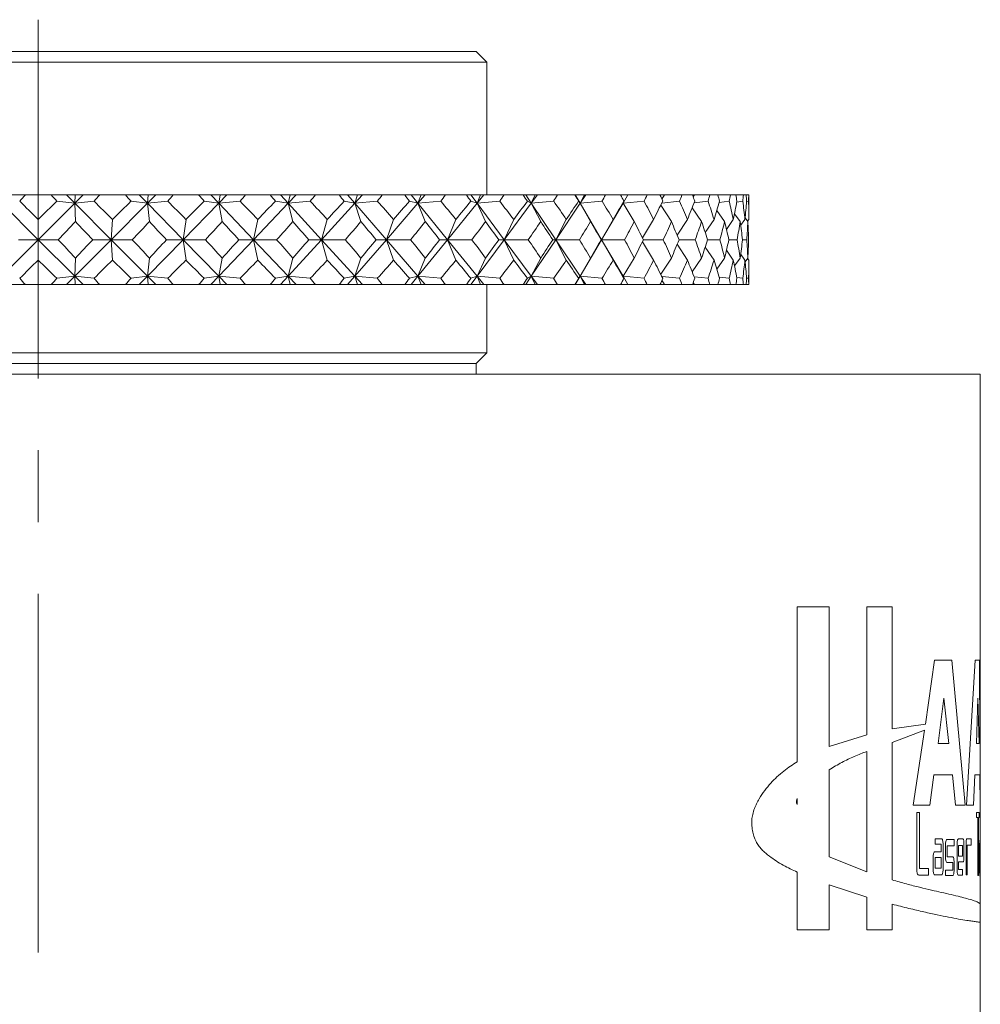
# Model space of a CAD drawing. Header units: inches. Extents: x 1 to 20.9, y 1.5 to 16.1.
# Tile 3 of 15: x 3.2 to 4.5, y 8.8 to 10.2. Entities that reach past the tile are written whole.
import ezdxf

# ---------------------------------------------------------------- set-up
doc = ezdxf.new("R2010")
doc.units = ezdxf.units.IN
doc.header["$MEASUREMENT"] = 0
doc.linetypes.add('CENTERX2', pattern=[0.8, 0.5, -0.1, 0.1, -0.1])
doc.layers.add('SLD-0', color=7, linetype='Continuous')

msp = doc.modelspace()

# ---------------------------------------------------------------- linework, layer by layer
at = {"color": 7, "linetype": 'Continuous', "lineweight": 15}
for p, q in [((2.6269, 10.1274), (3.5952, 10.1274)), ((3.5952, 10.1274), (3.8469, 10.1274)), ((3.8619, 10.1124), (3.8469, 10.1274)), ((2.6119, 10.1124), (3.604, 10.1124)), ((3.604, 10.1124), (3.8619, 10.1124)), ((3.8619, 9.9274), (3.8619, 10.1124)), ((3.2189, 9.9274), (3.1977, 9.9274)), ((3.2189, 9.9274), (3.2549, 9.9274)), ((3.2762, 9.9274), (3.2549, 9.9274)), ((3.2762, 9.9274), (3.2878, 9.9157)), ((3.2882, 9.9274), (3.2762, 9.9274)), ((3.2994, 9.9274), (3.2878, 9.9157)), ((3.2878, 9.9157), (3.2882, 9.9274)), ((3.2994, 9.9274), (3.2882, 9.9274)), ((3.3225, 9.9274), (3.2994, 9.9274)), ((3.3225, 9.9274), (3.3583, 9.9274)), ((3.3775, 9.9274), (3.3583, 9.9274)), ((3.3775, 9.9274), (3.3889, 9.9157)), ((3.3901, 9.9274), (3.3775, 9.9274)), ((3.4005, 9.9274), (3.3889, 9.9157)), ((3.3889, 9.9157), (3.3901, 9.9274)), ((3.4005, 9.9274), (3.3901, 9.9274)), ((3.4251, 9.9274), (3.4005, 9.9274)), ((3.4251, 9.9274), (3.4603, 9.9274)), ((3.4772, 9.9274), (3.4603, 9.9274)), ((3.4772, 9.9274), (3.4883, 9.9157)), ((3.4904, 9.9274), (3.4772, 9.9274)), ((3.4997, 9.9274), (3.4883, 9.9157)), ((3.4883, 9.9157), (3.4904, 9.9274)), ((3.4997, 9.9274), (3.4904, 9.9274)), ((3.5257, 9.9274), (3.4997, 9.9274)), ((3.5257, 9.9274), (3.5599, 9.9274)), ((3.5744, 9.9274), (3.5599, 9.9274)), ((3.5744, 9.9274), (3.585, 9.9157)), ((3.5879, 9.9274), (3.5744, 9.9274)), ((3.5961, 9.9274), (3.585, 9.9157)), ((3.585, 9.9157), (3.5879, 9.9274)), ((3.5961, 9.9274), (3.5879, 9.9274)), ((3.6231, 9.9274), (3.5961, 9.9274)), ((3.6231, 9.9274), (3.656, 9.9274)), ((3.6678, 9.9274), (3.656, 9.9274)), ((3.6678, 9.9274), (3.6779, 9.9157)), ((3.6815, 9.9274), (3.6678, 9.9274)), ((3.6779, 9.9157), (3.6815, 9.9274)), ((3.6886, 9.9274), (3.6779, 9.9157)), ((3.6886, 9.9274), (3.6815, 9.9274)), ((3.7162, 9.9274), (3.6886, 9.9274)), ((3.7162, 9.9274), (3.7474, 9.9274)), ((3.7565, 9.9274), (3.7474, 9.9274)), ((3.7565, 9.9274), (3.7659, 9.9157)), ((3.7703, 9.9274), (3.7565, 9.9274)), ((3.7659, 9.9157), (3.7703, 9.9274)), ((3.7761, 9.9274), (3.7659, 9.9157)), ((3.7761, 9.9274), (3.7703, 9.9274)), ((3.8042, 9.9274), (3.7761, 9.9274)), ((3.8042, 9.9274), (3.8333, 9.9274)), ((3.8395, 9.9274), (3.8333, 9.9274)), ((3.8395, 9.9274), (3.8482, 9.9157)), ((3.8532, 9.9274), (3.8395, 9.9274)), ((3.8482, 9.9157), (3.8532, 9.9274)), ((3.8576, 9.9274), (3.8482, 9.9157)), ((3.8576, 9.9274), (3.8532, 9.9274)), ((3.8859, 9.9274), (3.8576, 9.9274)), ((3.8859, 9.9274), (3.9126, 9.9274)), ((3.916, 9.9274), (3.9126, 9.9274)), ((3.916, 9.9274), (3.9238, 9.9157)), ((3.9294, 9.9274), (3.916, 9.9274)), ((3.9238, 9.9157), (3.9294, 9.9274)), ((3.9324, 9.9274), (3.9238, 9.9157)), ((3.9324, 9.9274), (3.9294, 9.9274)), ((3.9605, 9.9274), (3.9324, 9.9274)), ((3.9605, 9.9274), (3.9846, 9.9274)), ((3.9849, 9.9274), (3.9846, 9.9274)), ((3.9849, 9.9274), (3.9918, 9.9157)), ((3.998, 9.9274), (3.9849, 9.9274)), ((3.9918, 9.9157), (3.998, 9.9274)), ((3.9996, 9.9274), (3.9918, 9.9157)), ((3.9996, 9.9274), (3.998, 9.9274)), ((4.0271, 9.9274), (3.9996, 9.9274)), ((4.0271, 9.9274), (4.0483, 9.9274)), ((4.0582, 9.9274), (4.0483, 9.9274)), ((4.0516, 9.9157), (4.0582, 9.9274)), ((4.0584, 9.9274), (4.0516, 9.9157)), ((4.0584, 9.9274), (4.0582, 9.9274)), ((4.0851, 9.9274), (4.0584, 9.9274)), ((4.0851, 9.9274), (4.1032, 9.9274)), ((4.1095, 9.9274), (4.1032, 9.9274)), ((4.1058, 9.9213), (4.1095, 9.9274)), ((4.1339, 9.9274), (4.1095, 9.9274)), ((4.1339, 9.9274), (4.1485, 9.9274)), ((4.1512, 9.9274), (4.1485, 9.9274)), ((4.1495, 9.9247), (4.1512, 9.9274)), ((4.1727, 9.9274), (4.1512, 9.9274)), ((4.1727, 9.9274), (4.1839, 9.9274)), ((4.2014, 9.9274), (4.1839, 9.9274)), ((4.2014, 9.9274), (4.2089, 9.9274)), ((4.2195, 9.9274), (4.2089, 9.9274)), ((4.2195, 9.9274), (4.2232, 9.9274)), ((4.2268, 9.9274), (4.2232, 9.9274)), ((4.2268, 9.9274), (4.2269, 9.9274)), ((4.2269, 9.8932), (4.2269, 9.9274)), ((3.1861, 9.9157), (3.2369, 9.8649)), ((3.2878, 9.9157), (3.2369, 9.8649)), ((3.2628, 9.9186), (3.2878, 9.9157)), ((3.3146, 9.9186), (3.2878, 9.9157)), ((3.2878, 9.9157), (3.2887, 9.8903)), ((3.2878, 9.9157), (3.3383, 9.8649)), ((3.3889, 9.9157), (3.3383, 9.8649)), ((3.3661, 9.9186), (3.3889, 9.9157)), ((3.4173, 9.9186), (3.3889, 9.9157)), ((3.3889, 9.9157), (3.3918, 9.8903)), ((3.3889, 9.9157), (3.4386, 9.8649)), ((3.4883, 9.9157), (3.4386, 9.8649)), ((3.468, 9.9186), (3.4883, 9.9157)), ((3.5181, 9.9186), (3.4883, 9.9157)), ((3.4883, 9.9157), (3.4932, 9.8903)), ((3.4883, 9.9157), (3.5367, 9.8649)), ((3.585, 9.9157), (3.5367, 9.8649)), ((3.5674, 9.9186), (3.585, 9.9157)), ((3.6158, 9.9186), (3.585, 9.9157)), ((3.585, 9.9157), (3.5917, 9.8903)), ((3.585, 9.9157), (3.6315, 9.8649)), ((3.6779, 9.9157), (3.6315, 9.8649)), ((3.6631, 9.9186), (3.6779, 9.9157)), ((3.7093, 9.9186), (3.6779, 9.9157)), ((3.6779, 9.9157), (3.6864, 9.8903)), ((3.6779, 9.9157), (3.7219, 9.8649)), ((3.7659, 9.9157), (3.7219, 9.8649)), ((3.7542, 9.9186), (3.7659, 9.9157)), ((3.7977, 9.9186), (3.7659, 9.9157)), ((3.7659, 9.9157), (3.7761, 9.8903)), ((3.7659, 9.9157), (3.8071, 9.8649)), ((3.8482, 9.9157), (3.8071, 9.8649)), ((3.8396, 9.9186), (3.8482, 9.9157)), ((3.8799, 9.9186), (3.8482, 9.9157)), ((3.8482, 9.9157), (3.86, 9.8903)), ((3.8482, 9.9157), (3.886, 9.8649)), ((3.9238, 9.9157), (3.886, 9.8649)), ((3.9184, 9.9186), (3.9238, 9.9157)), ((3.955, 9.9186), (3.9238, 9.9157)), ((3.9238, 9.9157), (3.937, 9.8903)), ((3.9238, 9.9157), (3.9578, 9.8649)), ((3.9918, 9.9157), (3.9578, 9.8649)), ((3.9897, 9.9186), (3.9918, 9.9157)), ((4.0223, 9.9186), (3.9918, 9.9157)), ((3.9918, 9.9157), (4.0063, 9.8903)), ((3.9918, 9.9157), (4.0217, 9.8649)), ((4.0516, 9.9157), (4.0217, 9.8649)), ((4.0528, 9.9186), (4.0516, 9.9157)), ((4.081, 9.9186), (4.0516, 9.9157)), ((4.0516, 9.9157), (4.0672, 9.8903)), ((4.1042, 9.913), (4.119, 9.8903)), ((4.1305, 9.9186), (4.1057, 9.916)), ((4.148, 9.9096), (4.1612, 9.8903)), ((4.1701, 9.9186), (4.1507, 9.9165)), ((4.1996, 9.9186), (4.1857, 9.9169)), ((4.2185, 9.9186), (4.2101, 9.9175)), ((4.2266, 9.9186), (4.2238, 9.9182)), ((3.2369, 9.8649), (3.2369, 9.8932)), ((3.3383, 9.8649), (3.3404, 9.8932)), ((3.4386, 9.8649), (3.4428, 9.8932)), ((3.5367, 9.8649), (3.5429, 9.8932)), ((3.6315, 9.8649), (3.6396, 9.8932)), ((3.7219, 9.8649), (3.7319, 9.8932)), ((3.8071, 9.8649), (3.8188, 9.8932)), ((3.886, 9.8649), (3.8994, 9.8932)), ((3.9578, 9.8649), (3.9726, 9.8932)), ((4.0217, 9.8649), (4.0379, 9.8932)), ((4.0787, 9.8677), (4.0943, 9.8932)), ((4.1271, 9.8711), (4.1413, 9.8932)), ((4.1662, 9.875), (4.1785, 9.8932)), ((4.1823, 9.9057), (4.1932, 9.8903)), ((4.1958, 9.8794), (4.2053, 9.8932)), ((4.2069, 9.9011), (4.2147, 9.8903)), ((4.2155, 9.8847), (4.2215, 9.8932)), ((4.2217, 9.8955), (4.2256, 9.8903)), ((4.2252, 9.8908), (4.2269, 9.8932)), ((3.1861, 9.814), (3.2369, 9.8649)), ((3.2369, 9.8649), (3.2092, 9.8649)), ((3.2369, 9.8649), (3.2369, 9.8366)), ((3.2878, 9.814), (3.2369, 9.8649)), ((3.2369, 9.8649), (3.2647, 9.8649)), ((3.2878, 9.814), (3.3383, 9.8649)), ((3.3383, 9.8649), (3.3128, 9.8649)), ((3.3383, 9.8649), (3.3404, 9.8366)), ((3.3889, 9.814), (3.3383, 9.8649)), ((3.3383, 9.8649), (3.3679, 9.8649)), ((3.3889, 9.814), (3.4386, 9.8649)), ((3.4386, 9.8649), (3.4155, 9.8649)), ((3.4386, 9.8649), (3.4428, 9.8366)), ((3.4883, 9.814), (3.4386, 9.8649)), ((3.4386, 9.8649), (3.4698, 9.8649)), ((3.4883, 9.814), (3.5367, 9.8649)), ((3.5367, 9.8649), (3.5164, 9.8649)), ((3.5367, 9.8649), (3.5429, 9.8366)), ((3.585, 9.814), (3.5367, 9.8649)), ((3.5367, 9.8649), (3.5691, 9.8649)), ((3.585, 9.814), (3.6315, 9.8649)), ((3.6315, 9.8649), (3.6141, 9.8649)), ((3.6315, 9.8649), (3.6396, 9.8366)), ((3.6779, 9.814), (3.6315, 9.8649)), ((3.6315, 9.8649), (3.6648, 9.8649)), ((3.6779, 9.814), (3.7219, 9.8649)), ((3.7219, 9.8649), (3.7077, 9.8649)), ((3.7219, 9.8649), (3.7319, 9.8366)), ((3.7659, 9.814), (3.7219, 9.8649)), ((3.7219, 9.8649), (3.7557, 9.8649)), ((3.7659, 9.814), (3.8071, 9.8649)), ((3.8071, 9.8649), (3.7962, 9.8649)), ((3.8071, 9.8649), (3.8188, 9.8366)), ((3.8482, 9.814), (3.8071, 9.8649)), ((3.8071, 9.8649), (3.841, 9.8649)), ((3.8482, 9.814), (3.886, 9.8649)), ((3.886, 9.8649), (3.8785, 9.8649)), ((3.886, 9.8649), (3.8994, 9.8366)), ((3.9238, 9.814), (3.886, 9.8649)), ((3.886, 9.8649), (3.9197, 9.8649)), ((3.9238, 9.814), (3.9578, 9.8649)), ((3.9578, 9.8649), (3.9538, 9.8649)), ((3.9578, 9.8649), (3.9726, 9.8366)), ((3.9918, 9.814), (3.9578, 9.8649)), ((3.9578, 9.8649), (3.9909, 9.8649)), ((3.9918, 9.814), (4.0217, 9.8649)), ((4.0217, 9.8649), (4.0212, 9.8649)), ((4.0217, 9.8649), (4.0379, 9.8366)), ((4.0516, 9.814), (4.0217, 9.8649)), ((4.0217, 9.8649), (4.0538, 9.8649)), ((4.0787, 9.8621), (4.0943, 9.8366)), ((4.0801, 9.8649), (4.1078, 9.8649)), ((4.1271, 9.8586), (4.1413, 9.8366)), ((4.1297, 9.8649), (4.1523, 9.8649)), ((4.1662, 9.8548), (4.1785, 9.8366)), ((4.1695, 9.8649), (4.1867, 9.8649)), ((4.1991, 9.8649), (4.2107, 9.8649)), ((4.2182, 9.8649), (4.224, 9.8649)), ((3.2887, 9.8394), (3.2878, 9.814)), ((3.3918, 9.8394), (3.3889, 9.814)), ((3.4932, 9.8394), (3.4883, 9.814)), ((3.5917, 9.8394), (3.585, 9.814)), ((3.6864, 9.8394), (3.6779, 9.814)), ((3.7761, 9.8394), (3.7659, 9.814)), ((3.86, 9.8394), (3.8482, 9.814)), ((3.937, 9.8394), (3.9238, 9.814)), ((4.0063, 9.8394), (3.9918, 9.814)), ((4.0672, 9.8394), (4.0516, 9.814)), ((4.119, 9.8394), (4.1042, 9.8168)), ((4.1612, 9.8394), (4.148, 9.8202)), ((4.1932, 9.8394), (4.1823, 9.8241)), ((4.1958, 9.8503), (4.2053, 9.8366)), ((4.2147, 9.8394), (4.2069, 9.8287)), ((4.2155, 9.8451), (4.2215, 9.8366)), ((4.2256, 9.8394), (4.2217, 9.8342)), ((4.2252, 9.839), (4.2269, 9.8366)), ((4.2269, 9.8024), (4.2269, 9.8366)), ((3.2878, 9.814), (3.2628, 9.8112)), ((3.2762, 9.8024), (3.2878, 9.814)), ((3.2878, 9.814), (3.3146, 9.8112)), ((3.2994, 9.8024), (3.2878, 9.814)), ((3.2882, 9.8024), (3.2878, 9.814)), ((3.3889, 9.814), (3.3661, 9.8112)), ((3.3775, 9.8024), (3.3889, 9.814)), ((3.4005, 9.8024), (3.3889, 9.814)), ((3.3889, 9.814), (3.4173, 9.8112)), ((3.3901, 9.8024), (3.3889, 9.814)), ((3.4883, 9.814), (3.468, 9.8112)), ((3.4772, 9.8024), (3.4883, 9.814)), ((3.4997, 9.8024), (3.4883, 9.814)), ((3.4883, 9.814), (3.5181, 9.8112)), ((3.4904, 9.8024), (3.4883, 9.814)), ((3.585, 9.814), (3.5674, 9.8112)), ((3.5744, 9.8024), (3.585, 9.814)), ((3.585, 9.814), (3.6158, 9.8112)), ((3.5961, 9.8024), (3.585, 9.814)), ((3.5879, 9.8024), (3.585, 9.814)), ((3.6779, 9.814), (3.6631, 9.8112)), ((3.6678, 9.8024), (3.6779, 9.814)), ((3.6815, 9.8024), (3.6779, 9.814)), ((3.6886, 9.8024), (3.6779, 9.814)), ((3.6779, 9.814), (3.7093, 9.8112)), ((3.7659, 9.814), (3.7542, 9.8112)), ((3.7565, 9.8024), (3.7659, 9.814)), ((3.7703, 9.8024), (3.7659, 9.814)), ((3.7761, 9.8024), (3.7659, 9.814)), ((3.7659, 9.814), (3.7977, 9.8112)), ((3.8395, 9.8024), (3.8482, 9.814)), ((3.8482, 9.814), (3.8396, 9.8112)), ((3.8532, 9.8024), (3.8482, 9.814)), ((3.8576, 9.8024), (3.8482, 9.814)), ((3.8482, 9.814), (3.8799, 9.8112)), ((3.916, 9.8024), (3.9238, 9.814)), ((3.9238, 9.814), (3.9184, 9.8112)), ((3.9294, 9.8024), (3.9238, 9.814)), ((3.9324, 9.8024), (3.9238, 9.814)), ((3.9238, 9.814), (3.955, 9.8112)), ((3.9849, 9.8024), (3.9918, 9.814)), ((3.9918, 9.814), (3.9897, 9.8112)), ((3.998, 9.8024), (3.9918, 9.814)), ((3.9996, 9.8024), (3.9918, 9.814)), ((3.9918, 9.814), (4.0223, 9.8112)), ((4.0516, 9.814), (4.0528, 9.8112)), ((4.0582, 9.8024), (4.0516, 9.814)), ((4.0584, 9.8024), (4.0516, 9.814)), ((4.0516, 9.814), (4.081, 9.8112)), ((4.1057, 9.8137), (4.1305, 9.8112)), ((4.1507, 9.8133), (4.1701, 9.8112)), ((4.1857, 9.8128), (4.1996, 9.8112)), ((4.2101, 9.8122), (4.2185, 9.8112)), ((4.2238, 9.8116), (4.2266, 9.8112)), ((3.2189, 9.8024), (3.1977, 9.8024)), ((3.2189, 9.8024), (3.2549, 9.8024)), ((3.2762, 9.8024), (3.2549, 9.8024)), ((3.2882, 9.8024), (3.2762, 9.8024)), ((3.2994, 9.8024), (3.2882, 9.8024)), ((3.3225, 9.8024), (3.2994, 9.8024)), ((3.3225, 9.8024), (3.3583, 9.8024)), ((3.3775, 9.8024), (3.3583, 9.8024)), ((3.3901, 9.8024), (3.3775, 9.8024)), ((3.4005, 9.8024), (3.3901, 9.8024)), ((3.4251, 9.8024), (3.4005, 9.8024)), ((3.4251, 9.8024), (3.4603, 9.8024)), ((3.4772, 9.8024), (3.4603, 9.8024)), ((3.4904, 9.8024), (3.4772, 9.8024)), ((3.4997, 9.8024), (3.4904, 9.8024)), ((3.5257, 9.8024), (3.4997, 9.8024)), ((3.5257, 9.8024), (3.5599, 9.8024)), ((3.5744, 9.8024), (3.5599, 9.8024)), ((3.5879, 9.8024), (3.5744, 9.8024)), ((3.5961, 9.8024), (3.5879, 9.8024)), ((3.6231, 9.8024), (3.5961, 9.8024)), ((3.6231, 9.8024), (3.656, 9.8024)), ((3.6678, 9.8024), (3.656, 9.8024)), ((3.6815, 9.8024), (3.6678, 9.8024)), ((3.6886, 9.8024), (3.6815, 9.8024)), ((3.7162, 9.8024), (3.6886, 9.8024)), ((3.7162, 9.8024), (3.7474, 9.8024)), ((3.7565, 9.8024), (3.7474, 9.8024)), ((3.7703, 9.8024), (3.7565, 9.8024)), ((3.7761, 9.8024), (3.7703, 9.8024)), ((3.8042, 9.8024), (3.7761, 9.8024)), ((3.8042, 9.8024), (3.8333, 9.8024)), ((3.8395, 9.8024), (3.8333, 9.8024)), ((3.8532, 9.8024), (3.8395, 9.8024)), ((3.8576, 9.8024), (3.8532, 9.8024)), ((3.8859, 9.8024), (3.8576, 9.8024)), ((3.8619, 9.7074), (3.8619, 9.8024)), ((3.8859, 9.8024), (3.9126, 9.8024)), ((3.916, 9.8024), (3.9126, 9.8024)), ((3.9294, 9.8024), (3.916, 9.8024)), ((3.9324, 9.8024), (3.9294, 9.8024)), ((3.9605, 9.8024), (3.9324, 9.8024)), ((3.9605, 9.8024), (3.9846, 9.8024)), ((3.9849, 9.8024), (3.9846, 9.8024)), ((3.998, 9.8024), (3.9849, 9.8024)), ((3.9996, 9.8024), (3.998, 9.8024)), ((4.0271, 9.8024), (3.9996, 9.8024)), ((4.0271, 9.8024), (4.0483, 9.8024)), ((4.0582, 9.8024), (4.0483, 9.8024)), ((4.0584, 9.8024), (4.0582, 9.8024)), ((4.0851, 9.8024), (4.0584, 9.8024)), ((4.0851, 9.8024), (4.1032, 9.8024)), ((4.1095, 9.8024), (4.1032, 9.8024)), ((4.1095, 9.8024), (4.1058, 9.8085)), ((4.1339, 9.8024), (4.1095, 9.8024)), ((4.1339, 9.8024), (4.1485, 9.8024)), ((4.1512, 9.8024), (4.1485, 9.8024)), ((4.1512, 9.8024), (4.1495, 9.8051)), ((4.1727, 9.8024), (4.1512, 9.8024)), ((4.1727, 9.8024), (4.1839, 9.8024)), ((4.2014, 9.8024), (4.1839, 9.8024)), ((4.2014, 9.8024), (4.2089, 9.8024)), ((4.2195, 9.8024), (4.2089, 9.8024)), ((4.2195, 9.8024), (4.2232, 9.8024)), ((4.2268, 9.8024), (4.2232, 9.8024)), ((4.2268, 9.8024), (4.2269, 9.8024)), ((2.6119, 9.7074), (3.604, 9.7074)), ((3.604, 9.7074), (3.8619, 9.7074)), ((3.8469, 9.6924), (3.8619, 9.7074)), ((2.6269, 9.6924), (3.5952, 9.6924)), ((3.5952, 9.6924), (3.8469, 9.6924)), ((3.8469, 9.6774), (3.8469, 9.6924)), ((1.9244, 9.6774), (4.5494, 9.6774)), ((4.5494, 9.1676), (4.5494, 9.6774)), ((4.2944, 9.3534), (4.3389, 9.3534)), ((4.2944, 9.3534), (4.2944, 9.1376)), ((4.3389, 9.1588), (4.3389, 9.3534)), ((4.4265, 9.3534), (4.3912, 9.3534)), ((4.3912, 9.3534), (4.3912, 9.1749)), ((4.4265, 9.1834), (4.4265, 9.3534)), ((4.4857, 9.279), (4.4732, 9.1901)), ((4.5099, 9.279), (4.4857, 9.279)), ((4.5285, 9.077), (4.5099, 9.279)), ((4.5423, 9.279), (4.5302, 9.077)), ((4.5485, 9.279), (4.5423, 9.279)), ((4.5487, 9.1676), (4.5485, 9.279)), ((4.4985, 9.2263), (4.4906, 9.1631)), ((4.5058, 9.1631), (4.4985, 9.2263)), ((4.5462, 9.2263), (4.5439, 9.1631)), ((4.5478, 9.1631), (4.5462, 9.2263)), ((4.4732, 9.1901), (4.4265, 9.1834)), ((4.4265, 9.1641), (4.4719, 9.1813)), ((4.4719, 9.1813), (4.4557, 9.077)), ((4.3912, 9.1749), (4.3389, 9.1588)), ((4.5494, 9.077), (4.5494, 9.1676)), ((4.4265, 8.9729), (4.4265, 9.1641)), ((4.4906, 9.1631), (4.5058, 9.1631)), ((4.5439, 9.1631), (4.5478, 9.1631)), ((4.3912, 8.9841), (4.3912, 9.1519)), ((4.3389, 9.1264), (4.3389, 9.0048)), ((4.4789, 9.077), (4.4848, 9.1193)), ((4.4848, 9.1193), (4.5106, 9.1193)), ((4.5106, 9.1193), (4.5149, 9.077)), ((4.5399, 9.077), (4.542, 9.1193)), ((4.542, 9.1193), (4.5486, 9.1193)), ((4.5486, 9.1193), (4.5491, 9.077)), ((4.2944, 9.0779), (4.2944, 9.0864)), ((4.4557, 9.077), (4.4789, 9.077)), ((4.5149, 9.077), (4.5285, 9.077)), ((4.5302, 9.077), (4.5399, 9.077)), ((4.5491, 9.077), (4.549, 9.077)), ((4.5494, 8.939), (4.5494, 9.077)), ((4.4648, 9.0667), (4.4608, 9.0667)), ((4.4608, 9.0667), (4.4608, 8.9873)), ((4.4648, 8.9887), (4.4648, 9.0667)), ((4.5479, 9.0669), (4.5442, 9.0669)), ((4.5442, 9.0669), (4.5442, 9.0596)), ((4.5442, 9.0596), (4.5461, 9.0596)), ((4.5461, 9.0596), (4.5461, 8.9788)), ((4.5467, 9.0596), (4.5479, 9.0596)), ((4.5467, 8.9788), (4.5467, 9.0596)), ((4.5479, 9.0596), (4.5479, 9.0669)), ((4.4954, 9.0303), (4.4867, 9.0303)), ((4.4867, 9.0303), (4.4867, 9.0226)), ((4.5129, 9.0292), (4.503, 9.0292)), ((4.5129, 9.0201), (4.5129, 9.0292)), ((4.5253, 9.0299), (4.5188, 9.0299)), ((4.5368, 9.0303), (4.5308, 9.0303)), ((4.5368, 9.0211), (4.5368, 9.0303)), ((4.4867, 9.0226), (4.4951, 9.0226)), ((4.4951, 9.0226), (4.4951, 9.012)), ((4.4976, 8.9876), (4.4976, 9.0226)), ((4.501, 9.0215), (4.501, 9.0049)), ((4.5033, 9.0051), (4.5033, 9.0201)), ((4.5033, 9.0201), (4.5129, 9.0201)), ((4.5171, 9.0222), (4.5171, 8.9872)), ((4.5248, 9.0207), (4.519, 9.0207)), ((4.519, 9.0207), (4.519, 9.0057)), ((4.5248, 9.0057), (4.5248, 9.0207)), ((4.5267, 9.0055), (4.5267, 9.0222)), ((4.5295, 9.0226), (4.5295, 8.9798)), ((4.531, 9.0211), (4.5368, 9.0211)), ((4.531, 8.9798), (4.531, 9.0211)), ((4.5485, 9.0207), (4.5485, 8.9857)), ((4.5494, 9.0284), (4.5488, 9.0284)), ((4.5488, 9.0192), (4.5488, 9.0043)), ((4.5494, 9.0192), (4.5488, 9.0192)), ((4.5494, 9.004), (4.5494, 9.0207)), ((4.5494, 9.0043), (4.5494, 9.0192)), ((4.3389, 9.0048), (4.3912, 8.9841)), ((4.4836, 9.0042), (4.4836, 8.9876)), ((4.4951, 9.012), (4.486, 9.012)), ((4.4951, 9.004), (4.4867, 9.004)), ((4.4867, 9.004), (4.4867, 8.989)), ((4.4951, 8.989), (4.4951, 9.004)), ((4.5111, 9.0051), (4.5033, 9.0051)), ((4.519, 9.0057), (4.5248, 9.0057)), ((4.5488, 9.0043), (4.5494, 9.0043)), ((4.4771, 8.9887), (4.4648, 8.9887)), ((4.4771, 8.9796), (4.4771, 8.9887)), ((4.4867, 8.989), (4.4951, 8.989)), ((4.503, 8.9972), (4.5111, 8.9972)), ((4.5111, 8.9972), (4.5111, 8.9865)), ((4.5129, 8.9865), (4.5129, 8.9974)), ((4.519, 8.9872), (4.519, 8.9978)), ((4.519, 8.9978), (4.5253, 8.9978)), ((4.5488, 8.9857), (4.5488, 8.9963)), ((4.5488, 8.9963), (4.5494, 8.9963)), ((4.2944, 8.9837), (4.2944, 8.9034)), ((4.4636, 8.9796), (4.4771, 8.9796)), ((4.486, 8.9799), (4.4954, 8.9799)), ((4.5111, 8.9865), (4.501, 8.9865)), ((4.501, 8.9865), (4.501, 8.9788)), ((4.501, 8.9788), (4.5111, 8.9788)), ((4.5188, 8.9795), (4.5248, 8.9795)), ((4.5248, 8.9872), (4.519, 8.9872)), ((4.5248, 8.9795), (4.5248, 8.9872)), ((4.5295, 8.9798), (4.531, 8.9798)), ((4.5461, 8.9788), (4.5467, 8.9788)), ((4.5494, 8.9857), (4.5488, 8.9857)), ((4.5488, 8.978), (4.5494, 8.978)), ((4.5494, 8.978), (4.5494, 8.9857)), ((4.3389, 8.9034), (4.3389, 8.9658)), ((4.3389, 8.9658), (4.3912, 8.9489)), ((4.3912, 8.9489), (4.3912, 8.9034)), ((4.4265, 8.9034), (4.4265, 8.9391)), ((4.5494, 8.9138), (4.5494, 8.939)), ((4.5494, 7.6774), (4.5494, 8.9138)), ((4.2944, 8.9034), (4.3389, 8.9034)), ((4.3912, 8.9034), (4.4265, 8.9034))]:
    msp.add_line(p, q, dxfattribs=at)
for centre, major_axis, ratio, start_param, end_param in [((3.2369, 11.2367), (0.7671, 1.6911), 0.370057, 4.001939, 4.009912), ((3.2369, 11.2367), (-0.7671, 1.6911), 0.370057, 2.273274, 2.281247), ((3.2369, 11.2367), (0.7, 1.69), 0.414214, 4.005537, 4.01351), ((3.2369, 11.2367), (-0.823, 1.6938), 0.324861, 2.283034, 2.291007), ((3.2369, 11.2367), (0.6198, 1.6912), 0.456452, 4.001368, 4.009341), ((3.2369, 11.2367), (-0.8692, 1.6975), 0.279182, 2.297599, 2.305571), ((3.2369, 11.2367), (0.5243, 1.6949), 0.495458, 3.987695, 3.995668), ((3.2369, 11.2367), (-0.9069, 1.7016), 0.233354, 2.315863, 2.323836), ((3.2369, 11.2367), (0.4116, 1.7008), 0.529389, 3.963022, 3.970995), ((3.2369, 11.2367), (-0.9369, 1.7057), 0.18756, 2.336935, 2.344908), ((3.2369, 11.2367), (0.281, 1.7076), 0.55591, 3.926859, 3.934832), ((3.2369, 11.2367), (-0.9598, 1.7093), 0.141884, 2.360089, 2.368062), ((3.2369, 11.2367), (0.1353, 1.713), 0.57252, 3.880796, 3.888769), ((3.2369, 11.2367), (-0.9762, 1.7121), 0.096345, 2.384719, 2.392692), ((3.2369, 11.2367), (-0.0191, 1.7147), 0.577255, 3.829201, 3.837174), ((3.2369, 11.2367), (-0.9861, 1.714), 0.050919, 2.410306, 2.418279), ((3.2369, 11.2367), (-0.1721, 1.7119), 0.569488, 3.778421, 3.786394), ((3.2369, 11.2367), (-0.99, 1.7147), 0.005559, 2.436384, 2.444357), ((3.2369, 11.2367), (-0.3146, 1.706), 0.55023, 3.734489, 3.742462), ((3.2369, 11.2367), (-0.9876, 1.7143), 0.039793, 3.812697, 3.82067), ((3.2369, 11.2367), (-0.4409, 1.6992), 0.521658, 3.701095, 3.709068), ((3.2369, 11.2367), (-0.9792, 1.7127), 0.085197, 3.786948, 3.794921), ((3.2369, 11.2367), (-0.5492, 1.6938), 0.486283, 3.67922, 3.687193), ((3.2369, 11.2367), (-0.9644, 1.7101), 0.130706, 3.762038, 3.770011), ((3.2369, 11.2367), (-0.6408, 1.6907), 0.446335, 3.668034, 3.676007), ((3.2369, 11.2367), (-0.9431, 1.7066), 0.176348, 3.73847, 3.746443), ((3.2369, 11.2367), (-0.7176, 1.6901), 0.403524, 3.665929, 3.673902), ((3.2369, 11.2367), (-0.9149, 1.7026), 0.222117, 3.716826, 3.724799), ((3.2369, 11.2367), (-0.7818, 1.6916), 0.359045, 3.671178, 3.679151), ((3.2369, 11.2367), (-0.8792, 1.6985), 0.267949, 3.697797, 3.70577), ((3.2369, 11.2367), (-0.8352, 1.6946), 0.313689, 3.682232, 3.690205), ((3.2369, 8.4931), (-0.7, 1.69), 0.414214, 5.497787, 5.52396), ((3.2369, 8.4931), (0.7, 1.69), 0.414214, 0.759225, 0.785398), ((3.2369, 8.4931), (-0.6198, 1.6912), 0.456452, 5.501957, 5.52813), ((3.2369, 8.4931), (0.7671, 1.6911), 0.370057, 0.755626, 0.7818), ((3.2369, 8.4931), (-0.5243, 1.6949), 0.495458, 5.51563, 5.541803), ((3.2369, 8.4931), (0.823, 1.6938), 0.324861, 0.745866, 0.77204), ((3.2369, 8.4931), (-0.4116, 1.7008), 0.529389, 5.540302, 5.566476), ((3.2369, 8.4931), (0.8692, 1.6975), 0.279182, 0.731301, 0.757475), ((3.2369, 8.4931), (-0.281, 1.7076), 0.55591, 5.576466, 5.602639), ((3.2369, 8.4931), (0.9069, 1.7016), 0.233354, 0.713037, 0.73921), ((3.2369, 8.4931), (-0.1353, 1.713), 0.57252, 5.622528, 5.648701), ((3.2369, 8.4931), (0.9369, 1.7057), 0.18756, 0.691964, 0.718138), ((3.2369, 8.4931), (0.0191, 1.7147), 0.577255, 5.674123, 5.700296), ((3.2369, 8.4931), (0.9598, 1.7093), 0.141884, 0.668811, 0.694984), ((3.2369, 8.4931), (0.1721, 1.7119), 0.569488, 5.724904, 5.751077), ((3.2369, 8.4931), (0.9762, 1.7121), 0.096345, 0.644181, 0.670354), ((3.2369, 8.4931), (0.3146, 1.706), 0.55023, 5.768835, 5.795008), ((3.2369, 8.4931), (0.9861, 1.714), 0.050919, 0.618594, 0.644767), ((3.2369, 8.4931), (0.4409, 1.6992), 0.521658, 5.80223, 5.828403), ((3.2369, 8.4931), (0.99, 1.7147), 0.005559, 0.592516, 0.618689), ((3.2369, 8.4931), (0.5492, 1.6938), 0.486283, 5.824104, 5.850278), ((3.2369, 8.4931), (0.9876, 1.7143), 0.039793, 5.690627, 5.716801), ((3.2369, 8.4931), (0.6408, 1.6907), 0.446335, 5.83529, 5.861463), ((3.2369, 8.4931), (0.9792, 1.7127), 0.085197, 5.716376, 5.74255), ((3.2369, 8.4931), (0.7176, 1.6901), 0.403524, 5.837395, 5.863569), ((3.2369, 8.4931), (0.9644, 1.7101), 0.130706, 5.741286, 5.76746), ((3.2369, 8.4931), (0.7818, 1.6916), 0.359045, 5.832146, 5.858319), ((3.2369, 8.4931), (0.9431, 1.7066), 0.176348, 5.764854, 5.791027), ((3.2369, 8.4931), (0.8352, 1.6946), 0.313689, 5.821092, 5.847266), ((3.2369, 8.4931), (0.9149, 1.7026), 0.222117, 5.786498, 5.812672), ((3.2369, 8.4931), (0.8792, 1.6985), 0.267949, 5.805527, 5.8317), ((3.2369, 11.2367), (0.7, 1.69), 0.414214, 3.955009, 3.979351), ((3.2369, 11.2367), (-0.7671, 1.6911), 0.370057, 2.307433, 2.331774), ((3.2369, 11.2367), (0.6198, 1.6912), 0.456452, 3.95084, 3.975181), ((3.2369, 11.2367), (-0.823, 1.6938), 0.324861, 2.317193, 2.341534), ((3.2369, 11.2367), (0.5243, 1.6949), 0.495458, 3.937167, 3.961508), ((3.2369, 11.2367), (-0.8692, 1.6975), 0.279182, 2.331758, 2.356099), ((3.2369, 11.2367), (0.4116, 1.7008), 0.529389, 3.912494, 3.936836), ((3.2369, 11.2367), (-0.9069, 1.7016), 0.233354, 2.350023, 2.374364), ((3.2369, 11.2367), (0.281, 1.7076), 0.55591, 3.876331, 3.900672), ((3.2369, 11.2367), (-0.9369, 1.7057), 0.18756, 2.371095, 2.395436), ((3.2369, 11.2367), (0.1353, 1.713), 0.57252, 3.830269, 3.85461), ((3.2369, 11.2367), (-0.9598, 1.7093), 0.141884, 2.394248, 2.41859), ((3.2369, 11.2367), (-0.0191, 1.7147), 0.577255, 3.778674, 3.803015), ((3.2369, 11.2367), (-0.9762, 1.7121), 0.096345, 2.418878, 2.44322), ((3.2369, 11.2367), (-0.1721, 1.7119), 0.569488, 3.727893, 3.752234), ((3.2369, 11.2367), (-0.9861, 1.714), 0.050919, 2.444465, 2.468807), ((3.2369, 11.2367), (-0.3146, 1.706), 0.55023, 3.683961, 3.708303), ((3.2369, 11.2367), (-0.99, 1.7147), 0.005559, 2.470543, 2.494885), ((3.2369, 11.2367), (-0.4409, 1.6992), 0.521658, 3.650567, 3.674908), ((3.2369, 11.2367), (-0.9876, 1.7143), 0.039793, 3.762169, 3.786511), ((3.2369, 11.2367), (-0.5492, 1.6938), 0.486283, 3.628692, 3.653034), ((3.2369, 11.2367), (-0.9792, 1.7127), 0.085197, 3.73642, 3.760762), ((3.2369, 11.2367), (-0.6408, 1.6907), 0.446335, 3.617507, 3.641848), ((3.2369, 11.2367), (-0.9644, 1.7101), 0.130706, 3.71151, 3.735851), ((3.2369, 11.2367), (-0.7176, 1.6901), 0.403524, 3.615401, 3.639743), ((3.2369, 11.2367), (-0.9431, 1.7066), 0.176348, 3.687943, 3.712284), ((3.2369, 11.2367), (-0.7818, 1.6916), 0.359045, 3.62065, 3.644992), ((3.2369, 11.2367), (-0.9149, 1.7026), 0.222117, 3.666298, 3.690639), ((3.2369, 11.2367), (-0.8352, 1.6946), 0.313689, 3.631704, 3.656045), ((3.2369, 11.2367), (-0.8792, 1.6985), 0.267949, 3.64727, 3.671611), ((3.2369, 8.4931), (-0.7, 1.69), 0.414214, 5.445427, 5.469769), ((3.2369, 8.4931), (0.7671, 1.6911), 0.370057, 0.809818, 0.83416), ((3.2369, 8.4931), (-0.6198, 1.6912), 0.456452, 5.449597, 5.473938), ((3.2369, 8.4931), (0.823, 1.6938), 0.324861, 0.800058, 0.8244), ((3.2369, 8.4931), (-0.5243, 1.6949), 0.495458, 5.46327, 5.487611), ((3.2369, 8.4931), (0.8692, 1.6975), 0.279182, 0.785493, 0.809835), ((3.2369, 8.4931), (-0.4116, 1.7008), 0.529389, 5.487942, 5.512284), ((3.2369, 8.4931), (0.9069, 1.7016), 0.233354, 0.767229, 0.79157), ((3.2369, 8.4931), (-0.281, 1.7076), 0.55591, 5.524106, 5.548447), ((3.2369, 8.4931), (0.9369, 1.7057), 0.18756, 0.746156, 0.770498), ((3.2369, 8.4931), (-0.1353, 1.713), 0.57252, 5.570168, 5.594509), ((3.2369, 8.4931), (0.9598, 1.7093), 0.141884, 0.723003, 0.747344), ((3.2369, 8.4931), (0.0191, 1.7147), 0.577255, 5.621763, 5.646104), ((3.2369, 8.4931), (0.9762, 1.7121), 0.096345, 0.698373, 0.722714), ((3.2369, 8.4931), (0.1721, 1.7119), 0.569488, 5.672544, 5.696885), ((3.2369, 8.4931), (0.9861, 1.714), 0.050919, 0.672786, 0.697127), ((3.2369, 8.4931), (0.3146, 1.706), 0.55023, 5.716475, 5.740817), ((3.2369, 8.4931), (0.99, 1.7147), 0.005559, 0.646708, 0.671049), ((3.2369, 8.4931), (0.4409, 1.6992), 0.521658, 5.74987, 5.774211), ((3.2369, 8.4931), (0.9876, 1.7143), 0.039793, 5.638267, 5.662609), ((3.2369, 8.4931), (0.5492, 1.6938), 0.486283, 5.771744, 5.796086), ((3.2369, 8.4931), (0.9792, 1.7127), 0.085197, 5.664016, 5.688358), ((3.2369, 8.4931), (0.6408, 1.6907), 0.446335, 5.78293, 5.807271), ((3.2369, 8.4931), (0.9644, 1.7101), 0.130706, 5.688926, 5.713268), ((3.2369, 8.4931), (0.7176, 1.6901), 0.403524, 5.785035, 5.809377), ((3.2369, 8.4931), (0.9431, 1.7066), 0.176348, 5.712494, 5.736835), ((3.2369, 8.4931), (0.7818, 1.6916), 0.359045, 5.779786, 5.804127), ((3.2369, 8.4931), (0.9149, 1.7026), 0.222117, 5.734139, 5.75848), ((3.2369, 8.4931), (0.8352, 1.6946), 0.313689, 5.768732, 5.793074), ((3.2369, 8.4931), (0.8792, 1.6985), 0.267949, 5.753167, 5.777508), ((3.2369, 11.2367), (0.7, 1.69), 0.414214, 3.900817, 3.926991), ((3.2369, 11.2367), (-0.7, 1.69), 0.414214, 2.356194, 2.382368), ((3.2369, 11.2367), (0.6198, 1.6912), 0.456452, 3.896648, 3.922821), ((3.2369, 11.2367), (-0.7671, 1.6911), 0.370057, 2.359793, 2.385966), ((3.2369, 11.2367), (0.5243, 1.6949), 0.495458, 3.882975, 3.909148), ((3.2369, 11.2367), (-0.823, 1.6938), 0.324861, 2.369553, 2.395726), ((3.2369, 11.2367), (0.4116, 1.7008), 0.529389, 3.858302, 3.884476), ((3.2369, 11.2367), (-0.8692, 1.6975), 0.279182, 2.384118, 2.410291), ((3.2369, 11.2367), (0.281, 1.7076), 0.55591, 3.822139, 3.848312), ((3.2369, 11.2367), (-0.9069, 1.7016), 0.233354, 2.402383, 2.428556), ((3.2369, 11.2367), (0.1353, 1.713), 0.57252, 3.776077, 3.80225), ((3.2369, 11.2367), (-0.9369, 1.7057), 0.18756, 2.423455, 2.449628), ((3.2369, 11.2367), (-0.0191, 1.7147), 0.577255, 3.724482, 3.750655), ((3.2369, 11.2367), (-0.9598, 1.7093), 0.141884, 2.446608, 2.472782), ((3.2369, 11.2367), (-0.1721, 1.7119), 0.569488, 3.673701, 3.699874), ((3.2369, 11.2367), (-0.9762, 1.7121), 0.096345, 2.471238, 2.497412), ((3.2369, 11.2367), (-0.3146, 1.706), 0.55023, 3.62977, 3.655943), ((3.2369, 11.2367), (-0.9861, 1.714), 0.050919, 2.496825, 2.522999), ((3.2369, 11.2367), (-0.4409, 1.6992), 0.521658, 3.596375, 3.622548), ((3.2369, 11.2367), (-0.99, 1.7147), 0.005559, 2.522903, 2.549077), ((3.2369, 11.2367), (-0.5492, 1.6938), 0.486283, 3.5745, 3.600674), ((3.2369, 11.2367), (-0.9876, 1.7143), 0.039793, 3.707977, 3.734151), ((3.2369, 11.2367), (-0.6408, 1.6907), 0.446335, 3.563315, 3.589488), ((3.2369, 11.2367), (-0.9792, 1.7127), 0.085197, 3.682228, 3.708402), ((3.2369, 11.2367), (-0.7176, 1.6901), 0.403524, 3.561209, 3.587383), ((3.2369, 11.2367), (-0.9644, 1.7101), 0.130706, 3.657318, 3.683492), ((3.2369, 11.2367), (-0.7818, 1.6916), 0.359045, 3.566459, 3.592632), ((3.2369, 11.2367), (-0.9431, 1.7066), 0.176348, 3.633751, 3.659924), ((3.2369, 11.2367), (-0.8352, 1.6946), 0.313689, 3.577512, 3.603686), ((3.2369, 11.2367), (-0.9149, 1.7026), 0.222117, 3.612106, 3.638279), ((3.2369, 11.2367), (-0.8792, 1.6985), 0.267949, 3.593078, 3.619251), ((3.2369, 8.4931), (-0.7671, 1.6911), 0.370057, 5.414866, 5.422839), ((3.2369, 8.4931), (0.7671, 1.6911), 0.370057, 0.860346, 0.868319), ((3.2369, 8.4931), (-0.7, 1.69), 0.414214, 5.411268, 5.419241), ((3.2369, 8.4931), (0.823, 1.6938), 0.324861, 0.850586, 0.858559), ((3.2369, 8.4931), (-0.6198, 1.6912), 0.456452, 5.415437, 5.42341), ((3.2369, 8.4931), (0.8692, 1.6975), 0.279182, 0.836021, 0.843994), ((3.2369, 8.4931), (-0.5243, 1.6949), 0.495458, 5.42911, 5.437083), ((3.2369, 8.4931), (0.9069, 1.7016), 0.233354, 0.817757, 0.82573), ((3.2369, 8.4931), (-0.4116, 1.7008), 0.529389, 5.453783, 5.461756), ((3.2369, 8.4931), (0.9369, 1.7057), 0.18756, 0.796684, 0.804657), ((3.2369, 8.4931), (-0.281, 1.7076), 0.55591, 5.489946, 5.497919), ((3.2369, 8.4931), (0.9598, 1.7093), 0.141884, 0.773531, 0.781504), ((3.2369, 8.4931), (-0.1353, 1.713), 0.57252, 5.536009, 5.543982), ((3.2369, 8.4931), (0.9762, 1.7121), 0.096345, 0.748901, 0.756874), ((3.2369, 8.4931), (0.0191, 1.7147), 0.577255, 5.587604, 5.595576), ((3.2369, 8.4931), (0.9861, 1.714), 0.050919, 0.723314, 0.731287), ((3.2369, 8.4931), (0.1721, 1.7119), 0.569488, 5.638384, 5.646357), ((3.2369, 8.4931), (0.99, 1.7147), 0.005559, 0.697236, 0.705209), ((3.2369, 8.4931), (0.3146, 1.706), 0.55023, 5.682316, 5.690289), ((3.2369, 8.4931), (0.9876, 1.7143), 0.039793, 5.604108, 5.612081), ((3.2369, 8.4931), (0.4409, 1.6992), 0.521658, 5.71571, 5.723683), ((3.2369, 8.4931), (0.9792, 1.7127), 0.085197, 5.629857, 5.63783), ((3.2369, 8.4931), (0.5492, 1.6938), 0.486283, 5.737585, 5.745558), ((3.2369, 8.4931), (0.9644, 1.7101), 0.130706, 5.654767, 5.66274), ((3.2369, 8.4931), (0.6408, 1.6907), 0.446335, 5.748771, 5.756743), ((3.2369, 8.4931), (0.9431, 1.7066), 0.176348, 5.678335, 5.686308), ((3.2369, 8.4931), (0.7176, 1.6901), 0.403524, 5.750876, 5.758849), ((3.2369, 8.4931), (0.9149, 1.7026), 0.222117, 5.699979, 5.707952), ((3.2369, 8.4931), (0.7818, 1.6916), 0.359045, 5.745627, 5.7536), ((3.2369, 8.4931), (0.8792, 1.6985), 0.267949, 5.719008, 5.726981), ((3.2369, 8.4931), (0.8352, 1.6946), 0.313689, 5.734573, 5.742546)]:
    msp.add_ellipse(centre, major_axis=major_axis, ratio=ratio, start_param=start_param, end_param=end_param, dxfattribs=at)
for points, knots in [([(4.3912, 9.1519), (4.3855, 9.1496), (4.3742, 9.1452), (4.3566, 9.137), (4.3448, 9.1299), (4.3389, 9.1264)], [0, 0, 0, 0, 0.343066, 0.673467, 1, 1, 1, 1]), ([(4.2944, 9.1376), (4.2912, 9.1355), (4.285, 9.1315), (4.2755, 9.1246), (4.2663, 9.1167), (4.2573, 9.1078), (4.249, 9.0976), (4.2424, 9.088), (4.2377, 9.0793), (4.2346, 9.0721), (4.2322, 9.0645), (4.2309, 9.0563), (4.231, 9.0478), (4.2323, 9.0395), (4.2345, 9.0316), (4.2376, 9.0248), (4.2416, 9.019), (4.2459, 9.0141), (4.2506, 9.0098), (4.2569, 9.0047), (4.265, 8.999), (4.2748, 8.9932), (4.2847, 8.9882), (4.2911, 8.9852), (4.2944, 8.9837)], [0, 0, 0, 0, 0.062395, 0.124775, 0.190106, 0.249584, 0.31199, 0.374363, 0.407106, 0.437229, 0.470145, 0.499995, 0.530456, 0.562776, 0.594384, 0.625476, 0.654524, 0.688013, 0.717171, 0.750433, 0.811147, 0.875222, 0.937611, 1, 1, 1, 1]), ([(4.2944, 9.0864), (4.2941, 9.0858), (4.2935, 9.0845), (4.2932, 9.0825), (4.2933, 9.0809), (4.2935, 9.0794), (4.294, 9.0785), (4.2944, 9.0779)], [0, 0, 0, 0, 0.257681, 0.499885, 0.628013, 0.750461, 1, 1, 1, 1]), ([(4.4976, 9.0226), (4.4976, 9.0236), (4.4975, 9.0256), (4.497, 9.0281), (4.4963, 9.03), (4.4957, 9.0302), (4.4954, 9.0303)], [0, 0, 0, 0, 0.252544, 0.499941, 0.748006, 1, 1, 1, 1]), ([(4.503, 9.0292), (4.5028, 9.0291), (4.5022, 9.0289), (4.5016, 9.0271), (4.5011, 9.0246), (4.501, 9.0226), (4.501, 9.0215)], [0, 0, 0, 0, 0.252491, 0.499952, 0.747937, 1, 1, 1, 1]), ([(4.5188, 9.0299), (4.5186, 9.0298), (4.5181, 9.0296), (4.5176, 9.0278), (4.5172, 9.0252), (4.5171, 9.0232), (4.5171, 9.0222)], [0, 0, 0, 0, 0.2524913, 0.4999519, 0.7479374, 1, 1, 1, 1]), ([(4.5267, 9.0222), (4.5267, 9.0232), (4.5267, 9.0252), (4.5263, 9.0278), (4.5258, 9.0296), (4.5255, 9.0298), (4.5253, 9.0299)], [0, 0, 0, 0, 0.252544, 0.499941, 0.748006, 1, 1, 1, 1]), ([(4.5308, 9.0303), (4.5306, 9.0302), (4.5303, 9.0299), (4.5298, 9.0281), (4.5295, 9.0256), (4.5295, 9.0236), (4.5295, 9.0226)], [0, 0, 0, 0, 0.252491, 0.499952, 0.747937, 1, 1, 1, 1]), ([(4.5488, 9.0284), (4.5487, 9.0283), (4.5487, 9.0281), (4.5486, 9.0263), (4.5485, 9.0238), (4.5485, 9.0217), (4.5485, 9.0207)], [0, 0, 0, 0, 0.252491, 0.499952, 0.747937, 1, 1, 1, 1]), ([(4.5494, 9.0207), (4.5494, 9.0217), (4.5494, 9.0238), (4.5494, 9.0263), (4.5494, 9.0281), (4.5494, 9.0283), (4.5494, 9.0284)], [0, 0, 0, 0, 0.252544, 0.499941, 0.748006, 1, 1, 1, 1]), ([(4.486, 9.012), (4.4857, 9.0118), (4.485, 9.0116), (4.4843, 9.0098), (4.4837, 9.0073), (4.4836, 9.0053), (4.4836, 9.0042)], [0, 0, 0, 0, 0.252491, 0.499952, 0.747937, 1, 1, 1, 1]), ([(4.501, 9.0049), (4.501, 9.0038), (4.5011, 9.0018), (4.5016, 8.9993), (4.5022, 8.9975), (4.5028, 8.9973), (4.503, 8.9972)], [0, 0, 0, 0, 0.252544, 0.499941, 0.748006, 1, 1, 1, 1]), ([(4.5129, 8.9974), (4.5129, 8.9984), (4.5128, 9.0004), (4.5124, 9.003), (4.5118, 9.0048), (4.5113, 9.005), (4.5111, 9.0051)], [0, 0, 0, 0, 0.252544, 0.499941, 0.748006, 1, 1, 1, 1]), ([(4.5253, 8.9978), (4.5255, 8.9979), (4.5258, 8.9981), (4.5263, 8.9999), (4.5267, 9.0025), (4.5267, 9.0045), (4.5267, 9.0055)], [0, 0, 0, 0, 0.252491, 0.499952, 0.747937, 1, 1, 1, 1]), ([(4.5494, 8.9963), (4.5494, 8.9964), (4.5494, 8.9967), (4.5494, 8.9985), (4.5494, 9.001), (4.5494, 9.003), (4.5494, 9.004)], [0, 0, 0, 0, 0.2524913, 0.4999519, 0.7479374, 1, 1, 1, 1]), ([(4.4836, 8.9876), (4.4836, 8.9866), (4.4837, 8.9845), (4.4843, 8.982), (4.485, 8.9802), (4.4857, 8.98), (4.486, 8.9799)], [0, 0, 0, 0, 0.252544, 0.499941, 0.748006, 1, 1, 1, 1]), ([(4.4954, 8.9799), (4.4957, 8.98), (4.4963, 8.9802), (4.497, 8.982), (4.4975, 8.9845), (4.4976, 8.9866), (4.4976, 8.9876)], [0, 0, 0, 0, 0.252491, 0.499952, 0.747937, 1, 1, 1, 1]), ([(4.4608, 8.9873), (4.4609, 8.9862), (4.4609, 8.9842), (4.4616, 8.9817), (4.4625, 8.9799), (4.4632, 8.9797), (4.4636, 8.9796)], [0, 0, 0, 0, 0.252544, 0.499941, 0.748006, 1, 1, 1, 1]), ([(4.5111, 8.9788), (4.5113, 8.9789), (4.5118, 8.9792), (4.5124, 8.981), (4.5128, 8.9835), (4.5129, 8.9855), (4.5129, 8.9865)], [0, 0, 0, 0, 0.252491, 0.499952, 0.747937, 1, 1, 1, 1]), ([(4.5171, 8.9872), (4.5171, 8.9862), (4.5172, 8.9841), (4.5176, 8.9816), (4.5181, 8.9798), (4.5186, 8.9796), (4.5188, 8.9795)], [0, 0, 0, 0, 0.252544, 0.499941, 0.748006, 1, 1, 1, 1]), ([(4.5485, 8.9857), (4.5485, 8.9847), (4.5485, 8.9827), (4.5486, 8.9801), (4.5487, 8.9783), (4.5487, 8.9781), (4.5488, 8.978)], [0, 0, 0, 0, 0.252544, 0.499941, 0.748006, 1, 1, 1, 1]), ([(4.5492, 8.939), (4.5491, 8.9394), (4.549, 8.9402), (4.5456, 8.942), (4.5398, 8.9443), (4.5316, 8.9467), (4.5213, 8.9494), (4.5094, 8.9523), (4.4959, 8.9553), (4.4813, 8.9586), (4.4651, 8.9624), (4.4468, 8.967), (4.4332, 8.9709), (4.4265, 8.9729)], [0, 0, 0, 0, 0.080712, 0.181997, 0.283923, 0.386493, 0.474927, 0.571567, 0.661451, 0.73985, 0.826746, 0.913677, 1, 1, 1, 1]), ([(4.4265, 8.9391), (4.4344, 8.937), (4.4503, 8.933), (4.4712, 8.9281), (4.4897, 8.924), (4.5058, 8.9208), (4.5196, 8.9182), (4.5302, 8.9165), (4.5381, 8.9153), (4.5437, 8.9145), (4.5474, 8.9141), (4.5493, 8.9139), (4.5493, 8.9138), (4.5493, 8.9138)], [0, 0, 0, 0, 0.101778, 0.20315, 0.305781, 0.404325, 0.506248, 0.611564, 0.694103, 0.781503, 0.863984, 0.950375, 1, 1, 1, 1])]:
    msp.add_open_spline(points, degree=3, knots=knots, dxfattribs=at)
at = {"layer": 'SLD-0', "color": 7, "linetype": 'CENTERX2', "lineweight": 0}
msp.add_line((3.2369, 10.1716), (3.2369, 7.4274), dxfattribs=at)

doc.saveas('drawing.dxf')
